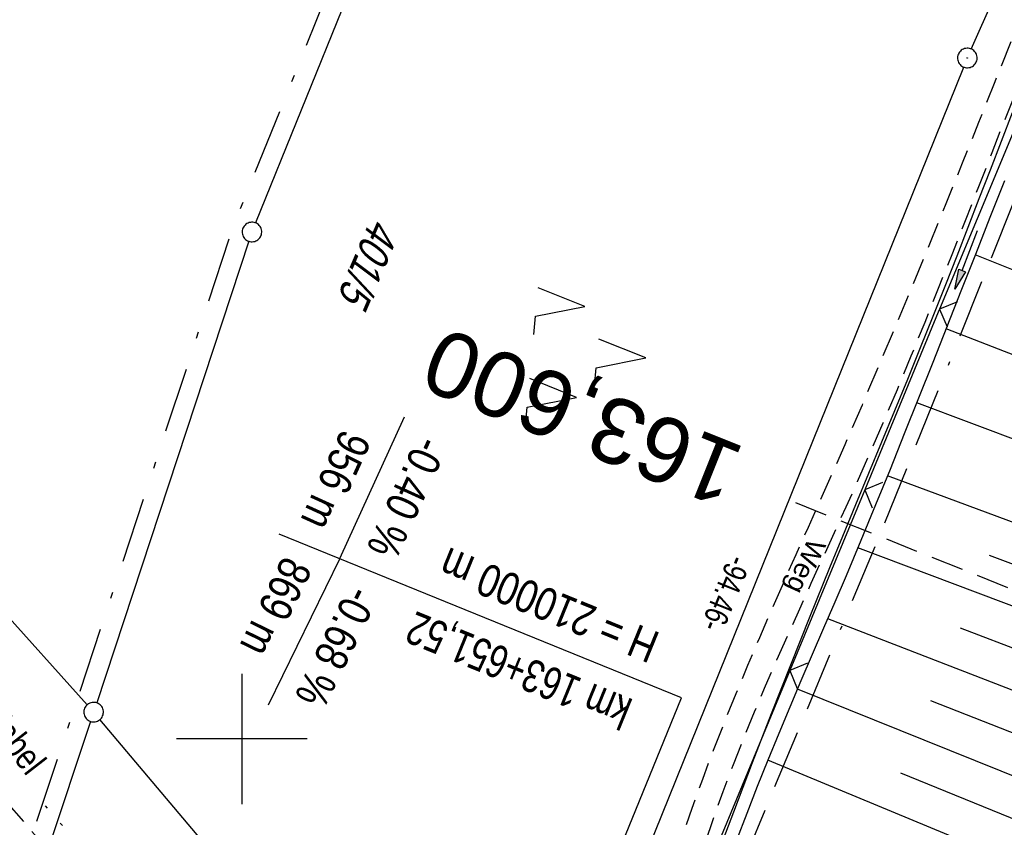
# Model space of a CAD drawing. Extents: x 510409 to 510963, y 461447 to 462240.
# Tile 17 of 25: x 510683 to 510758, y 461993 to 462055. Entities that reach past the tile are written whole.
import ezdxf
from ezdxf.enums import TextEntityAlignment as Align

# ---------------------------------------------------------------- set-up
doc = ezdxf.new("R2010")
doc.units = 0
doc.header["$LTSCALE"] = 10
doc.header["$MEASUREMENT"] = 0
for name, pattern in [('ACAD_ISO14W100', [25.5, 12, -3, 0.5, -3, 0.5, -3, 0.5, -3]), ('ACAD_ISO16W100', [73, 15, -6.5, 15, -6.5, 15, -7, 1, -7]), ('AUSGEZOGEN', [0]), ('LT00', [0]), ('LT08', [0.42, 0.2, -0.1, 0.02, -0.1]), ('LT11', [0.3, 0.2, -0.1]), ('LT17', [0.15, 0.1, -0.05])]:
    doc.linetypes.add(name, pattern=pattern)
doc.layers.get('0').update_dxf_attribs({"linetype": 'LT00'})
for name, color, linetype in [('--EK_ST-93-1', 30, 'LT17'), ('--EL_DFK_AB_L', 21, 'LT00'), ('--EL_DFK_AB_P', 7, 'LT00'), ('-GRA-20W', 20, 'LT00'), ('ABSTAND', 8, 'LT00'), ('BAB-KABEL', 220, 'ACAD_ISO16W100'), ('DFK_AB_L', 21, 'LT00'), ('DFK_AB_P', 7, 'LT00'), ('DFK_FLUR_NR', 250, 'LT00'), ('DFK_GZPKT', 250, 'LT00'), ('DFK_KATASTER', 250, 'LT00'), ('DFK_NUTZUNG', 250, 'LT00'), ('FELDWEG_TEXT', 1, 'Continuous'), ('GEMEINDEGRENZE', 3, 'LT08'), ('KABEL_DEUTSCHLAND', 210, 'ACAD_ISO14W100'), ('PFEIL', 140, 'AUSGEZOGEN'), ('TELEKOM_TEXT', 210, 'Continuous'), ('V107_BOSCHUNG', 250, 'LT00'), ('V107_ERDWEG', 250, 'LT11'), ('V107_FELDWEG', 250, 'LT11'), ('V107_GRABEN', 250, 'LT00'), ('V107_RASTER', 250, 'LT00'), ('V107_ZAUN', 40, 'LT00')]:
    doc.layers.add(name, color=color, linetype=linetype)
doc.styles.add('Beschrift', font='ARIAL.TTF')
doc.styles.get("Standard").update_dxf_attribs({"font": 'ARIAL.TTF'})
doc.styles.add('Versorgungsltg', font='ARIAL.TTF', dxfattribs={"width": 0.8, "height": 2})

# ---------------------------------------------------------------- blocks, each defined once
blk = doc.blocks.new('SYMB7010')
at = {"color": 0, "linetype": 'ByBlock'}
for points in [[(-0.031408, 0.499213), (-0.093728, 0.49134), (-0.15457, 0.475719), (-0.212975, 0.452595), (-0.268021, 0.422333), (-0.31884, 0.385411), (-0.36463, 0.342411), (-0.40467, 0.29401), (-0.438329, 0.240973), (-0.465074, 0.184136), (-0.484486, 0.124395), (-0.496256, 0.062692), (-0.5002, 0)], [(-0.5002, 0), (-0.496256, -0.062692), (-0.484486, -0.124395), (-0.465075, -0.184136), (-0.438329, -0.240973), (-0.404671, -0.29401), (-0.36463, -0.342411), (-0.31884, -0.385411), (-0.268021, -0.422333), (-0.212975, -0.452595), (-0.154571, -0.475719), (-0.093728, -0.49134), (-0.031408, -0.499213), (0.031408, -0.499213)], [(0.5002, 0), (0.496256, 0.062692), (0.484485, 0.124395), (0.465074, 0.184136), (0.438329, 0.240973), (0.40467, 0.29401), (0.36463, 0.342411), (0.31884, 0.385411), (0.268021, 0.422333), (0.212975, 0.452595), (0.15457, 0.475719), (0.093728, 0.49134), (0.031408, 0.499213), (-0.031408, 0.499213)], [(0.031408, -0.499213), (0.093728, -0.491341), (0.15457, -0.475719), (0.212975, -0.452595), (0.268021, -0.422333), (0.31884, -0.385411), (0.36463, -0.342411), (0.404671, -0.294011), (0.438329, -0.240974), (0.465075, -0.184136), (0.484486, -0.124395), (0.496256, -0.062692), (0.500201, 0)]]:
    blk.add_lwpolyline(points, dxfattribs=at)
blk = doc.blocks.new('SYMB0003')
at = {"color": 0, "linetype": 'ByBlock'}
for p, q in [((-0.015712, 0), (0.010166, 0.012015)), ((0, -0.021257), (-0.015712, 0)), ((0.010166, 0.012015), (0, -0.021257))]:
    blk.add_line(p, q, dxfattribs=at)
for points in [[(-0.031395, 0.499013), (-0.093691, 0.491144), (-0.154509, 0.475528), (-0.21289, 0.452414), (-0.267913, 0.422164), (-0.318712, 0.385257), (-0.364484, 0.342274), (-0.404509, 0.293893), (-0.438154, 0.240877), (-0.464888, 0.184062), (-0.484292, 0.124345), (-0.496058, 0.062667), (-0.5, 0)], [(-0.5, 0), (-0.496058, -0.062667), (-0.484292, -0.124345), (-0.464888, -0.184062), (-0.438154, -0.240877), (-0.404509, -0.293893), (-0.364485, -0.342274), (-0.318712, -0.385257), (-0.267914, -0.422164), (-0.21289, -0.452414), (-0.154509, -0.475529), (-0.093691, -0.491144), (-0.031395, -0.499014), (0.031395, -0.499014)], [(0.5, 0), (0.496057, 0.062667), (0.484292, 0.124345), (0.464888, 0.184062), (0.438153, 0.240877), (0.404509, 0.293893), (0.364484, 0.342274), (0.318712, 0.385257), (0.267913, 0.422164), (0.21289, 0.452414), (0.154509, 0.475528), (0.093691, 0.491144), (0.031395, 0.499013), (-0.031395, 0.499013)], [(0.031395, -0.499014), (0.093691, -0.491144), (0.154509, -0.475529), (0.21289, -0.452414), (0.267914, -0.422164), (0.318712, -0.385257), (0.364485, -0.342274), (0.404509, -0.293893), (0.438154, -0.240877), (0.464889, -0.184062), (0.484292, -0.124345), (0.496058, -0.062667), (0.5, 0)]]:
    blk.add_lwpolyline(points, dxfattribs=at)
blk = doc.blocks.new('Pfreil3')
at = {"layer": 'PFEIL'}
blk.add_hatch(color=256, dxfattribs=at).paths.add_polyline_path([(-1.549, 0.273), (-1.549, -0.273), (0, 0)])
for p, q in [((-1.549, 0), (-4.831, 0)), ((-1.549, -0.273), (-1.549, 0.273)), ((-1.549, 0.273), (0, 0)), ((0, 0), (-1.549, -0.273))]:
    blk.add_line(p, q, dxfattribs=at)
blk = doc.blocks.new('SYMB0024')
at = {"color": 0, "linetype": 'ByBlock'}
for p, q in [((-0.5, 0.5), (0, 0)), ((0, 0), (0.5, 0.5))]:
    blk.add_line(p, q, dxfattribs=at)
blk = doc.blocks.new('SYMB7221')
at = {"color": 0, "linetype": 'ByBlock'}
for p, q in [((0, 0.435), (-0.11, 0.065)), ((0.11, 0.065), (0, 0.435)), ((0.25, 0.065), (0.11, 0.065)), ((-0.35, -0.065), (-0.46, -0.435)), ((0.35, -0.065), (0.24, -0.435))]:
    blk.add_line(p, q, dxfattribs=at)
for points in [[(-0.1, -0.435), (-0.24, -0.435), (-0.35, -0.065)], [(0.6, -0.435), (0.46, -0.435), (0.35, -0.065)]]:
    blk.add_lwpolyline(points, dxfattribs=at)

msp = doc.modelspace()

# ---------------------------------------------------------------- linework, layer by layer
at = {"layer": '--EK_ST-93-1', "ltscale": 2.5}
msp.add_line((510779.572, 462003.231), (510742.43, 462018.105), dxfattribs=at)
at = {"layer": '--EL_DFK_AB_L'}
for p, q in [((510755.885, 462052.895), (510764.156, 462071.495)), ((510720.541, 461965.295), (510755.3, 462051.514))]:
    msp.add_line(p, q, dxfattribs=at)
at = {"layer": '-GRA-20W'}
for q in [(510712.451, 462024.708), (510702.001, 462002.595)]:
    msp.add_line((510707.493, 462013.826), q, dxfattribs=at)
at = {"layer": '-GRA-20W', "flags": 128}
msp.add_lwpolyline([(510755.168, 461957.55), (510720.798, 461971.569), (510733.678, 462003.146), (510702.864, 462015.715)], dxfattribs=at)
at = {"layer": 'BAB-KABEL', "ltscale": 0.03, "flags": 128}
msp.add_lwpolyline([(510815.215, 462190.525), (510811.585, 462179.556), (510799.992, 462145.42), (510792.305, 462123.573), (510788.404, 462113.383), (510775.422, 462080.221), (510767.987, 462063.066), (510763.578, 462052.246), (510748.965, 462015.852), (510734.114, 461980.271), (510735.75, 461974.121), (510736.302, 461969.774), (510735.011, 461960.353), (510733.535, 461953.446), (510732.614, 461950.408), (510729.471, 461946.141), (510717.022, 461929.173), (510709.918, 461919.39), (510706.508, 461914.602), (510702.816, 461908.041), (510700.421, 461898.741), (510695.621, 461884.425), (510690.807, 461869.926), (510686.883, 461857.981), (510685.038, 461853.834), (510680.249, 461842.122), (510675.807, 461831.335), (510671.309, 461820.471), (510665.825, 461807.092), (510656.08, 461788.005), (510650.656, 461774.891), (510648.64, 461770.111), (510642.063, 461754.064), (510636.123, 461740.444), (510627.53, 461719.319), (510619.094, 461699.236), (510611.541, 461681.689), (510608.236, 461670.018), (510604.017, 461655.461), (510601.705, 461651.004), (510594.841, 461637.686), (510586.411, 461620.579), (510581.531, 461610.56), (510577.231, 461600.386), (510569.709, 461582.702), (510561.197, 461562.126), (510551.358, 461540.285), (510542.348, 461520.114), (510535.466, 461505.336)], dxfattribs=at)
at = {"layer": 'DFK_AB_L'}
for p, q in [((510755.885, 462052.895), (510764.156, 462071.495)), ((510720.541, 461965.295), (510755.3, 462051.514))]:
    msp.add_line(p, q, dxfattribs=at)
at = {"layer": 'DFK_KATASTER'}
for p, q in [((510709.86, 462061.385), (510701.051, 462039.565)), ((510700.535, 462038.158), (510688.875, 462002.772)), ((510688.14, 462002.618), (510674.141, 462018.231)), ((510688.404, 462001.348), (510679.077, 461973.311)), ((510719.777, 461965.173), (510689.124, 462001.486))]:
    msp.add_line(p, q, dxfattribs=at)
at = {"layer": 'GEMEINDEGRENZE', "ltscale": 2.5, "flags": 128}
msp.add_lwpolyline([(510945.493, 462085.165), (510892.447, 462077.178), (510863.759, 462074.033), (510849.734, 462074.602), (510849.282, 462073.45), (510818.76, 462072.221), (510751.232, 462073.999), (510714.505, 462075.572), (510708.759, 462062.666), (510699.361, 462039.386), (510687.216, 462002.531), (510677.736, 461974.032), (510652.62, 461972.427), (510599.246, 462005.236)], dxfattribs=at)
at = {"layer": 'KABEL_DEUTSCHLAND', "ltscale": 0.05, "flags": 128}
msp.add_lwpolyline([(510849.802, 461861.932), (510820.541, 461880.059), (510794.5, 461896.722), (510769.338, 461912.509), (510739.2, 461937.067), (510721.059, 461954.317), (510717.9, 461959.494), (510715.645, 461962.099), (510713.741, 461964.283), (510710.852, 461966.817), (510707.187, 461969.705), (510705.777, 461970.761), (510701.127, 461976.042), (510684.696, 461995.161)], dxfattribs=at)
at = {"layer": 'V107_BOSCHUNG'}
for p, q in [((510773.633, 462030.139), (510756.187, 462037.12)), ((510771.467, 462024.645), (510753.951, 462031.451)), ((510769.362, 462019.127), (510751.707, 462025.785)), ((510767.275, 462013.545), (510749.455, 462020.177)), ((510765.159, 462007.888), (510747.188, 462014.663)), ((510766.222, 462010.722), (510757.274, 462014.066)), ((510762.984, 462002.195), (510744.881, 462009.223)), ((510764.082, 462005.045), (510755.06, 462008.489)), ((510760.719, 461996.494), (510742.568, 462003.831)), ((510761.861, 461999.34), (510752.792, 462002.934)), ((510758.412, 461990.867), (510740.286, 461998.37)), ((510759.566, 461993.666), (510750.493, 461997.392))]:
    msp.add_line(p, q, dxfattribs=at)
at = {"layer": 'V107_ERDWEG', "flags": 128}
for points in [[(510806.474, 462176.502), (510805.064, 462172.295), (510803.654, 462168.087), (510802.241, 462163.881), (510800.825, 462159.674), (510799.521, 462155.815), (510798.212, 462151.959), (510796.897, 462148.103), (510795.573, 462144.251), (510794.24, 462140.401), (510793.224, 462137.49), (510792.198, 462134.581), (510791.162, 462131.676), (510790.113, 462128.776), (510789.048, 462125.881), (510787.964, 462122.995), (510786.861, 462120.116), (510785.734, 462117.245), (510784.583, 462114.386), (510783.578, 462111.949), (510782.555, 462109.519), (510781.518, 462107.096), (510780.469, 462104.677), (510779.41, 462102.262), (510778.344, 462099.851), (510777.274, 462097.441), (510776.203, 462095.031), (510775.133, 462092.622), (510774.066, 462090.212), (510773.006, 462087.799), (510771.955, 462085.382), (510770.599, 462082.219), (510769.261, 462079.049), (510767.938, 462075.872), (510766.628, 462072.69), (510765.33, 462069.501), (510764.041, 462066.309), (510762.758, 462063.112), (510761.481, 462059.911), (510760.205, 462056.707), (510758.93, 462053.501), (510757.689, 462050.383), (510756.444, 462047.264), (510755.194, 462044.148), (510753.938, 462041.036), (510752.674, 462037.928), (510751.401, 462034.829), (510750.117, 462031.739), (510748.821, 462028.661), (510747.51, 462025.595), (510746.184, 462022.546), (510745.252, 462020.432), (510744.314, 462018.323), (510743.374, 462016.216), (510742.434, 462014.11), (510741.498, 462012.001), (510740.567, 462009.885), (510739.647, 462007.76), (510738.737, 462005.624), (510737.843, 462003.472), (510736.967, 462001.304), (510736.111, 461999.115), (510735.278, 461996.903), (510734.472, 461994.665), (510733.696, 461992.397), (510733.342, 461991.325), (510732.99, 461990.25), (510732.634, 461989.177), (510732.27, 461988.111), (510731.892, 461987.055), (510731.495, 461986.013), (510731.074, 461984.992), (510730.623, 461983.993), (510730.137, 461983.024), (510729.611, 461982.086), (510729.04, 461981.185), (510728.419, 461980.325), (510727.742, 461979.511), (510727.026, 461978.766), (510726.258, 461978.063), (510725.445, 461977.399), (510724.593, 461976.769), (510723.708, 461976.169), (510722.795, 461975.594), (510721.862, 461975.039), (510720.915, 461974.502), (510719.959, 461973.976), (510719, 461973.458), (510717.994, 461972.917), (510716.988, 461972.388), (510715.981, 461971.876), (510714.969, 461971.39), (510713.948, 461970.934), (510712.916, 461970.52), (510711.869, 461970.151), (510710.805, 461969.837), (510709.994, 461969.639), (510709.173, 461969.469), (510708.346, 461969.32), (510707.514, 461969.184), (510706.679, 461969.055)], [(510710.619, 461965.01), (510710.668, 461965.4), (510710.727, 461965.786), (510710.806, 461966.163), (510710.917, 461966.53), (510711.092, 461966.938), (510711.308, 461967.329), (510711.552, 461967.71), (510711.81, 461968.086), (510719.984, 461971.81), (510720.938, 461972.325), (510721.887, 461972.843), (510722.826, 461973.37), (510723.751, 461973.908), (510724.656, 461974.463), (510725.536, 461975.038), (510726.388, 461975.637), (510727.205, 461976.266), (510727.983, 461976.926), (510728.717, 461977.623), (510729.402, 461978.359), (510730.087, 461979.209), (510730.715, 461980.106), (510731.29, 461981.047), (510731.819, 461982.025), (510732.307, 461983.038), (510732.76, 461984.08), (510733.183, 461985.145), (510733.582, 461986.231), (510733.963, 461987.332), (510734.331, 461988.442), (510734.691, 461989.56), (510735.05, 461990.677), (510735.412, 461991.791), (510736.13, 461993.9), (510736.879, 461995.98), (510737.656, 461998.036), (510738.459, 462000.068), (510739.283, 462002.081), (510740.126, 462004.076), (510740.985, 462006.057), (510741.856, 462008.026), (510742.736, 462009.986), (510743.623, 462011.938), (510744.512, 462013.889), (510745.401, 462015.837), (510746.286, 462017.787), (510747.164, 462019.742), (510748.033, 462021.704), (510749.135, 462024.248), (510750.218, 462026.807), (510751.285, 462029.378), (510752.337, 462031.961), (510753.378, 462034.552), (510754.41, 462037.15), (510755.436, 462039.753), (510756.459, 462042.359), (510757.48, 462044.968), (510758.504, 462047.575), (510759.531, 462050.182), (510760.565, 462052.783), (510761.992, 462056.326), (510763.434, 462059.859), (510764.892, 462063.384), (510766.363, 462066.901), (510767.846, 462070.411), (510769.339, 462073.916), (510770.842, 462077.417), (510772.353, 462080.915), (510773.87, 462084.411), (510775.021, 462087.055), (510776.173, 462089.699), (510777.323, 462092.345), (510778.468, 462094.992), (510779.607, 462097.642), (510780.737, 462100.296), (510781.855, 462102.955), (510782.96, 462105.62), (510784.049, 462108.29), (510785.118, 462110.968), (510786.168, 462113.654), (510786.995, 462115.822), (510787.811, 462117.993), (510788.618, 462120.169), (510789.418, 462122.347), (510790.215, 462124.526), (510791.012, 462126.705), (510791.812, 462128.883), (510792.617, 462131.059), (510793.432, 462133.232), (510794.257, 462135.4), (510795.098, 462137.563), (510795.956, 462139.719), (510796.369, 462140.741), (510796.784, 462141.762), (510797.194, 462142.785), (510797.596, 462143.811), (510798.214, 462145.461), (510798.806, 462147.119), (510799.375, 462148.786), (510799.926, 462150.46), (510800.465, 462152.138), (510800.996, 462153.819), (510801.524, 462155.502), (510802.054, 462157.184), (510802.591, 462158.863), (510803.3, 462161.025), (510804.027, 462163.183), (510804.767, 462165.335), (510805.52, 462167.483), (510806.283, 462169.627), (510807.053, 462171.769), (510807.828, 462173.909), (510808.606, 462176.048)]]:
    msp.add_lwpolyline(points, dxfattribs=at)
at = {"layer": 'V107_FELDWEG', "flags": 128}
msp.add_lwpolyline([(510642.526, 462040.39), (510644.246, 462038.258), (510645.968, 462036.129), (510647.694, 462034.003), (510649.427, 462031.884), (510651.169, 462029.772), (510652.922, 462027.67), (510654.689, 462025.58), (510656.471, 462023.503), (510658.271, 462021.442), (510659.847, 462019.667), (510661.437, 462017.904), (510663.036, 462016.148), (510664.641, 462014.399), (510666.252, 462012.653), (510667.863, 462010.909), (510669.474, 462009.163), (510671.081, 462007.414), (510672.681, 462005.659), (510674.272, 462003.896), (510675.821, 462002.158), (510677.361, 462000.413), (510678.894, 461998.662), (510680.425, 461996.908), (510681.954, 461995.154), (510683.486, 461993.402), (510685.023, 461991.654), (510686.566, 461989.914), (510688.12, 461988.183), (510689.687, 461986.464), (510691.27, 461984.759), (510692.782, 461983.162), (510694.307, 461981.578), (510695.844, 461980.004), (510697.389, 461978.437), (510698.939, 461976.876), (510700.492, 461975.317), (510702.045, 461973.758), (510703.596, 461972.196), (510705.141, 461970.63), (510706.679, 461969.055), (510707.661, 461968.041), (510708.642, 461967.026), (510709.627, 461966.015), (510710.619, 461965.011), (510711.929, 461963.715), (510713.254, 461962.435), (510714.591, 461961.168), (510715.938, 461959.91), (510717.29, 461958.657), (510718.645, 461957.407), (510722.36, 461953.979), (510726.07, 461950.547), (510729.778, 461947.113), (510733.484, 461943.678), (510737.188, 461940.241)], dxfattribs=at)
at = {"layer": 'V107_GRABEN'}
for points in [[(510759.024, 462047.998), (510758.169, 462045.804), (510757.319, 462043.608), (510756.472, 462041.411), (510755.623, 462039.213), (510754.77, 462037.018), (510753.909, 462034.825), (510752.945, 462032.404), (510751.97, 462029.987), (510750.986, 462027.574), (510749.996, 462025.163), (510749.002, 462022.754), (510748.006, 462020.347), (510747.011, 462017.94), (510746.019, 462015.532), (510745.032, 462013.124), (510743.521, 462009.397), (510742.028, 462005.664), (510740.554, 462001.922), (510739.097, 461998.169), (510737.659, 461994.403), (510736.238, 461990.623)], [(510758.433, 462042.784), (510757.313, 462039.969), (510756.199, 462037.151), (510755.087, 462034.332), (510754.008, 462031.596), (510752.928, 462028.861), (510751.844, 462026.127), (510750.753, 462023.396), (510749.655, 462020.669), (510748.546, 462017.946), (510747.424, 462015.23), (510746.288, 462012.52), (510745.429, 462010.502), (510744.565, 462008.487), (510743.699, 462006.472), (510742.834, 462004.456), (510741.976, 462002.438), (510741.127, 462000.415), (510740.292, 461998.385), (510739.474, 461996.348), (510738.677, 461994.3), (510737.905, 461992.24)]]:
    msp.add_lwpolyline(points, dxfattribs=at)
at = {"layer": 'V107_RASTER'}
for p, q in [((510700, 462005), (510700, 461995)), ((510705, 462000), (510695, 462000))]:
    msp.add_line(p, q, dxfattribs=at)
at = {"layer": 'V107_ZAUN'}
for p, q in [((510759.219, 462046.809), (510753.457, 462032.96)), ((510747.714, 462019.103), (510741.972, 462005.245)), ((510741.972, 462005.245), (510736.23, 461991.388))]:
    msp.add_line(p, q, dxfattribs=at)
msp.add_lwpolyline([(510753.457, 462032.96), (510753.355, 462032.714), (510747.714, 462019.103)], dxfattribs=at)

# ---------------------------------------------------------------- block references
at = {"layer": '--EL_DFK_AB_P', "xscale": 1.500000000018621, "yscale": 1.5, "zscale": 1.5, "rotation": 264.7377099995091}
msp.add_blockref('SYMB0003', (510755.58, 462052.21), dxfattribs=at)
at = {"layer": 'DFK_AB_P', "xscale": 1.500000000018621, "yscale": 1.5, "zscale": 1.5, "rotation": 264.7377099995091}
msp.add_blockref('SYMB0003', (510755.58, 462052.21), dxfattribs=at)
at = {"layer": 'DFK_GZPKT', "xscale": 1.500000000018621, "yscale": 1.5, "zscale": 1.5, "rotation": 264.7377099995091}
for p in [(510700.77, 462038.87), (510688.64, 462002.06)]:
    msp.add_blockref('SYMB7010', p, dxfattribs=at)
at = {"layer": 'DFK_NUTZUNG', "xscale": 9.999999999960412, "yscale": 10, "zscale": 10, "rotation": 264.7377000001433}
msp.add_blockref('SYMB7221', (510726.605, 462029.617), dxfattribs=at)
at = {"layer": 'PFEIL', "rotation": 248.7703799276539}
msp.add_blockref('Pfreil3', (510754.621, 462034.478), dxfattribs=at)
at = {"layer": 'V107_ZAUN', "yscale": 2.099999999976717, "zscale": 2.1}
for p, xscale, rotation in [((510753.457, 462032.96), 2.100000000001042, 247.4110599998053), ((510747.714, 462019.103), 2.099999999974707, 247.4914899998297), ((510741.972, 462005.245), 2.099999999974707, 247.4914899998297)]:
    msp.add_blockref('SYMB0024', p, dxfattribs=dict(at, xscale=xscale, rotation=rotation))

# ---------------------------------------------------------------- texts
at = {"layer": '--EK_ST-93-1', "style": 'Beschrift'}
msp.add_text('163,600', height=5, rotation=-201.8192, dxfattribs=at).set_placement((510737.787, 462019.96), align=Align.MIDDLE_LEFT)
at = {"layer": '-GRA-20W', "style": 'Beschrift', "width": 0.8}
msp.add_text('956 m', height=2.5, rotation=245.50826, dxfattribs=at).set_placement((510706.726, 462015.76), align=Align.TOP_RIGHT)
msp.add_text('-0.40 %%%', height=2.5, rotation=245.50826, dxfattribs=at).set_placement((510709.506, 462014.626), align=Align.RIGHT)
for s, rotation, p in [('H = 210000 m', 157.80991, (510731.208, 462005.773)), ('869 m', 243.9428, (510705.441, 462013.044))]:
    msp.add_text(s, height=2.5, rotation=rotation, dxfattribs=at).set_placement(p, align=Align.TOP_LEFT)
at = {"layer": '-GRA-20W', "style": 'Beschrift'}
for s, rotation, width, p in [('-0.68 %%%', 243.9428, 0.8, (510708.225, 462011.908)), ('km 163+651,52', 157.80991, 0.75, (510730.075, 462002.996))]:
    msp.add_text(s, height=2.5, rotation=rotation, dxfattribs=dict(at, width=width)).set_placement(p)
at = {"layer": 'ABSTAND', "width": 0.75}
msp.add_text(' -94.46-', height=1.8, rotation=-111.95853, dxfattribs=at).set_placement((510737.549, 462014.707))
at = {"layer": 'DFK_FLUR_NR', "oblique": 13.754, "width": 0.75}
msp.add_text('401/5', height=2.5, rotation=246.8655, dxfattribs=at).set_placement((510709.917, 462040.06))
at = {"layer": 'FELDWEG_TEXT', "insert": (510743.005, 462015.678), "char_height": 1.5, "attachment_point": 7, "rotation": 245.57823, "style": 'Beschrift'}
msp.add_mtext('Weg', dxfattribs=at)
at = {"layer": 'TELEKOM_TEXT', "style": 'Versorgungsltg', "width": 0.8}
msp.add_text('Telekom Kabel', height=2, rotation=307.75841, dxfattribs=at).set_placement((510678.965, 462002.98), align=Align.CENTER)

doc.saveas('drawing.dxf')
